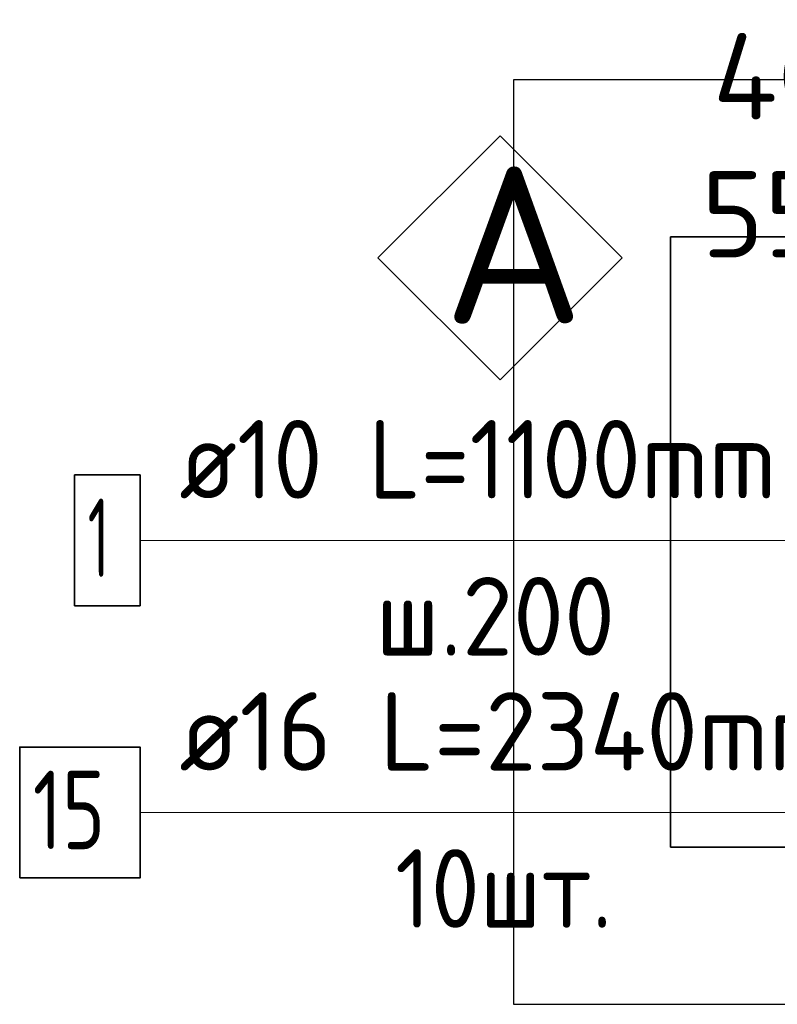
# Model space of a CAD drawing. Header units: millimetres. Extents: x -3026 to 47325, y -2839 to 55854.
# Tile 77 of 130: x 24418 to 24900, y 53716 to 54343. Entities that reach past the tile are written whole.
import ezdxf

# ---------------------------------------------------------------- set-up
doc = ezdxf.new("R2010")
doc.units = ezdxf.units.MM
doc.header["$PDMODE"] = 65
for name, color, linetype, lineweight in [('Standard', 7, 'Continuous', 25), ('Арм.стержн. Арматура края', 96, 'Continuous', 35), ('Размерная линия_ общее', 7, 'Continuous', 13)]:
    doc.layers.add(name, color=color, linetype=linetype, lineweight=lineweight)
doc.layers.add('Арм.стержн. вертикальными 2', color=7, linetype='Continuous', lineweight=35, true_color=0x006e00)
doc.styles.add('ISOCPEUR', font='ISOCPEUR')
doc.dimstyles.new('DIMSTYLE_8', dxfattribs={"dimtxt": 55, "dimasz": 62.5, "dimexe": 0, "dimexo": 0, "dimgap": 27.5, "dimtad": 2, "dimdec": 0, "dimrnd": 5, "dimzin": 12, "dimdsep": 46, "dimtxsty": 'ISOCPEUR', "dimblk1": 'ALL_ML_STRICH', "dimblk2": 'ALL_ML_STRICH', "dimsah": 1, "dimcen": 0, "dimclrd": 7, "dimclre": 256, "dimclrt": 7, "dimadec": 0, "dimazin": 0, "dimtfac": 1, "dimtdec": 0, "dimtix": 1, "dimtmove": 2, "dimatfit": 3, "dimfxl": 0, "dimtvp": 1.2, "dimtzin": 0, "dimlwd": 0, "dimlwe": -3, "dimarcsym": 0})

# ---------------------------------------------------------------- blocks, each defined once
blk = doc.blocks.new('ALL_ML_STRICH')
at = {"color": 0, "linetype": 'ByBlock', "lineweight": -2}
for p, q in [((0, -0.5), (0, 0.5)), ((-0.3, -0.3), (0.3, 0.3)), ((-1, 0), (0.5, 0))]:
    blk.add_line(p, q, dxfattribs=at)
blk = doc.blocks.new('*D267')
at = {"layer": 'DEFPOINTS', "color": 7, "linetype": 'Continuous', "lineweight": 13, "transparency": 33554687}
for p in [(24947.52, 54269.83), (24947.52, 54107.89), (24987.52, 54062.89)]:
    blk.add_point(p, dxfattribs=at)
at = {"layer": 'Размерная линия_ общее', "color": 253, "linetype": 'Continuous', "lineweight": -2, "true_color": 0xa0a0a0, "transparency": 33554687}
for p, q in [((24947.52, 54127.89), (24947.52, 54269.83)), ((24987.52, 54082.89), (24987.52, 54269.83))]:
    blk.add_line(p, q, dxfattribs=at)
at = {"layer": 'Размерная линия_ общее', "color": 7, "linetype": 'Continuous', "lineweight": -2, "transparency": 33554687}
blk.add_line((24947.52, 54269.83), (24987.52, 54269.83), dxfattribs=at)
at = {"layer": 'Размерная линия_ общее', "color": 7, "linetype": 'Continuous', "lineweight": 13, "transparency": 33554687, "xscale": 62.5, "yscale": 62.5, "zscale": 62.5, "rotation": 180}
blk.add_blockref('ALL_ML_STRICH', (24947.52, 54269.83), dxfattribs=at)
at = {"layer": 'Размерная линия_ общее', "color": 7, "linetype": 'Continuous', "lineweight": 13, "transparency": 33554687, "xscale": 62.5, "yscale": 62.5, "zscale": 62.5}
blk.add_blockref('ALL_ML_STRICH', (24987.52, 54269.83), dxfattribs=at)
at = {"layer": 'Размерная линия_ общее', "color": 7, "linetype": 'Continuous', "lineweight": 13, "transparency": 33554687, "insert": (24898.8, 54307.21), "char_height": 55, "width": 110, "attachment_point": 5, "style": 'ISOCPEUR'}
blk.add_mtext('\\A1;{40}', dxfattribs=at)
blk = doc.blocks.new('*D272')
at = {"layer": 'DEFPOINTS', "color": 7, "linetype": 'Continuous', "lineweight": 13, "transparency": 33554687}
for p in [(25002.52, 54182.1), (24947.52, 54107.89), (25002.52, 54062.89)]:
    blk.add_point(p, dxfattribs=at)
at = {"layer": 'Размерная линия_ общее', "color": 253, "linetype": 'Continuous', "lineweight": -2, "true_color": 0xa0a0a0, "transparency": 33554687}
for p, q in [((24947.52, 54127.89), (24947.52, 54182.1)), ((25002.52, 54082.89), (25002.52, 54182.1))]:
    blk.add_line(p, q, dxfattribs=at)
at = {"layer": 'Размерная линия_ общее', "color": 7, "linetype": 'Continuous', "lineweight": -2, "transparency": 33554687}
blk.add_line((25002.52, 54182.1), (24947.52, 54182.1), dxfattribs=at)
at = {"layer": 'Размерная линия_ общее', "color": 7, "linetype": 'Continuous', "lineweight": 13, "transparency": 33554687, "xscale": 62.5, "yscale": 62.5, "zscale": 62.5}
for p, rotation in [((24947.52, 54182.1), 180), ((25002.52, 54182.1), 360)]:
    blk.add_blockref('ALL_ML_STRICH', p, dxfattribs=dict(at, rotation=rotation))
at = {"layer": 'Размерная линия_ общее', "color": 7, "linetype": 'Continuous', "lineweight": 13, "transparency": 33554687, "insert": (24892.1, 54219.44), "char_height": 55, "width": 110, "attachment_point": 5, "style": 'ISOCPEUR'}
blk.add_mtext('\\A1;{55}', dxfattribs=at)
blk = doc.blocks.new('СЛОЖНЫЙ_ОБЪЕКТ_4')
at = {"layer": 'Standard', "color": 7, "linetype": 'Continuous', "lineweight": 13, "transparency": 33554687}
blk.add_lwpolyline([(24723.82, 54269.43), (24801.6, 54191.65), (24723.82, 54113.87), (24646.03, 54191.65), (24723.82, 54269.43)], close=True, dxfattribs=at)
at = {"layer": 'Standard', "color": 7, "linetype": 'Continuous', "lineweight": 13, "transparency": 33554687, "insert": (24687.52, 54199.76), "char_height": 100, "width": 130.9091, "attachment_point": 4, "style": 'ISOCPEUR'}
blk.add_mtext('\\A1;{\\fISOCPEUR|i0|b0;\\H100.000000;\\W1.000000;\\C7;А}\\P', dxfattribs=at)

msp = doc.modelspace()

# ---------------------------------------------------------------- linework, layer by layer
at = {"layer": 'Standard', "color": 52, "linetype": 'Continuous', "lineweight": -3, "transparency": 33554687}
for p, q in [((24832.52, 53816.2), (24832.52, 54205.04)), ((24832.52, 54205.04), (24832.52, 53816.2)), ((24832.52, 54205.04), (26595.85, 54205.04)), ((26595.85, 54205.04), (24832.52, 54205.04)), ((26595.85, 53816.2), (24832.52, 53816.2)), ((24832.52, 53816.2), (26595.85, 53816.2))]:
    msp.add_line(p, q, dxfattribs=at)
at = {"layer": 'Standard', "color": 7, "linetype": 'Continuous', "lineweight": 25, "transparency": 33554687}
msp.add_lwpolyline([(26695.85, 53716.2), (26695.85, 54305.04), (24732.52, 54305.04), (24732.52, 53716.2), (26695.85, 53716.2)], dxfattribs=at)
at = {"layer": 'Арм.стержн. Арматура края', "color": 7, "linetype": 'Continuous', "lineweight": 13, "transparency": 33554687}
for p, q in [((24494.49, 54011.67), (24890.49, 54011.67)), ((24890.49, 54011.67), (24972.52, 54011.67))]:
    msp.add_line(p, q, dxfattribs=at)
at = {"layer": 'Арм.стержн. Арматура края', "color": 7, "linetype": 'Continuous', "lineweight": 35, "transparency": 33554687}
msp.add_lwpolyline([(24452.82, 53970), (24494.49, 53970), (24494.49, 54053.33), (24452.82, 54053.33), (24452.82, 53970)], dxfattribs=at)
at = {"layer": 'Арм.стержн. вертикальными 2', "color": 7, "linetype": 'Continuous', "lineweight": 13, "transparency": 33554687}
msp.add_line((24494.49, 53838.33), (24910.49, 53838.33), dxfattribs=at)
at = {"layer": 'Арм.стержн. вертикальными 2', "color": 7, "linetype": 'Continuous', "lineweight": 35, "transparency": 33554687}
msp.add_lwpolyline([(24417.82, 53796.67), (24494.49, 53796.67), (24494.49, 53880), (24417.82, 53880), (24417.82, 53796.67)], dxfattribs=at)

# ---------------------------------------------------------------- block references
at = {"layer": 'Standard', "color": 7, "linetype": 'Continuous', "lineweight": 13, "transparency": 33554687}
msp.add_blockref('СЛОЖНЫЙ_ОБЪЕКТ_4', (0, 0), dxfattribs=at)

# ---------------------------------------------------------------- texts
at = {"layer": 'Арм.стержн. Арматура края', "color": 7, "linetype": 'Continuous', "lineweight": 25, "transparency": 33554687, "char_height": 50, "attachment_point": 7, "style": 'ISOCPEUR'}
for s, insert, width in [('\\W0.92;ø10 L=1100mm ', (24519.49, 54038.33), 467.7821), ('\\W0.56;1', (24461.15, 53988.33), 38.8889), ('\\W0.95;ш.200 ', (24644.49, 53938.33), 218.6661)]:
    msp.add_mtext(s, dxfattribs=dict(at, insert=insert, width=width))
at = {"layer": 'Арм.стержн. вертикальными 2', "color": 7, "linetype": 'Continuous', "lineweight": 25, "transparency": 33554687, "char_height": 50, "attachment_point": 7, "style": 'ISOCPEUR'}
for s, insert, width in [('\\W0.96;ø16 L=2340mm ', (24519.49, 53865), 493.7748), ('\\W0.75;15', (24426.15, 53815), 78.7134), ('\\W0.91;10шт. ', (24656.99, 53765), 217.6123)]:
    msp.add_mtext(s, dxfattribs=dict(at, insert=insert, width=width))

# ---------------------------------------------------------------- dimensions: what is measured, and where the dimension line sits
at = {"layer": 'Размерная линия_ общее', "color": 7, "linetype": 'Continuous', "lineweight": 13, "transparency": 33554687}
dim = msp.add_linear_dim(base=(24987.52, 54269.83), p1=(24947.52, 54127.89), p2=(24987.52, 54082.89), dimstyle='DIMSTYLE_8', override={"dimpost": '<>', "dimclrd": 7, "dimclre": 253, "dimclrt": 7, "dimlwd": 0, "dimlwe": 65533}, dxfattribs=at)
dim.commit()
dim.dimension.update_dxf_attribs({"geometry": '*D267', "text_midpoint": (24898.8, 54307.21), "dimtype": 160})
dim = msp.add_linear_dim(base=(24947.52, 54182.1), p1=(25002.52, 54082.89), p2=(24947.52, 54127.89), angle=180, dimstyle='DIMSTYLE_8', override={"dimpost": '<>', "dimclrd": 7, "dimclre": 253, "dimclrt": 7, "dimlwd": 0, "dimlwe": 65533}, dxfattribs=at)
dim.commit()
dim.dimension.update_dxf_attribs({"geometry": '*D272', "text_midpoint": (24892.1, 54219.44), "dimtype": 160})

doc.saveas('drawing.dxf')
